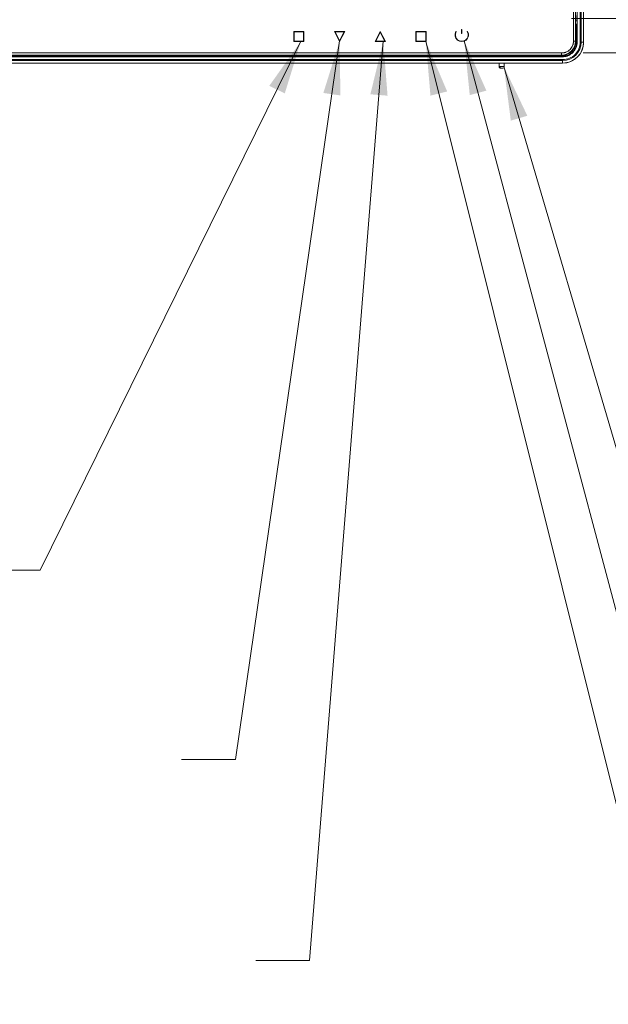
# Model space of a CAD drawing. Header units: millimetres. Extents: x 9 to 550, y 15 to 417.
# Tile 30 of 39: x 345 to 379, y 210 to 268. Entities that reach past the tile are written whole.
import ezdxf

# ---------------------------------------------------------------- set-up
doc = ezdxf.new("R2010")
doc.units = ezdxf.units.MM
doc.styles.add('SLDTEXTSTYLE0', font='TXT', dxfattribs={"width": 0.75})
doc.dimstyles.new('SLDDIMSTYLE1', dxfattribs={"dimtxt": 3.175, "dimasz": 3.175, "dimexe": 0, "dimexo": 0.0625, "dimgap": 0.79375, "dimtad": 0, "dimtih": 1, "dimtoh": 1, "dimdec": 1, "dimlfac": 5, "dimrnd": 1e-09, "dimzin": 12, "dimdsep": 46, "dimtxsty": 'SLDTEXTSTYLE0', "dimsah": 1, "dimcen": 0.09, "dimadec": 0, "dimazin": 3, "dimtfac": 1, "dimtdec": 1, "dimtmove": 0, "dimatfit": 0, "dimfxl": 1, "dimfrac": 2, "dimtolj": 1, "dimtzin": 12, "dimarcsym": 0})

# ---------------------------------------------------------------- blocks, each defined once
blk = doc.blocks.new('_D_4')
at = {"color": 7, "linetype": 'Continuous', "lineweight": 0}
for p, q in [((390.071, 268.369), (390.071, 277.259)), ((377.246, 268.369), (393.246, 268.369)), ((377.933, 266.342), (393.246, 266.342)), ((390.071, 256.534), (390.071, 266.342)), ((398.287, 261.107), (397.32, 261.107)), ((397.32, 261.107), (397.32, 256.067)), ((404.152, 261.107), (405.119, 261.107)), ((405.119, 261.107), (405.119, 256.067)), ((393.246, 256.534), (390.071, 256.534)), ((397.32, 256.067), (398.287, 256.067)), ((405.119, 256.067), (404.152, 256.067))]:
    blk.add_line(p, q, dxfattribs=at)
for points in [[(390.071, 268.369), (390.579, 271.544), (389.563, 271.544)], [(390.071, 266.342), (389.563, 263.167), (390.579, 263.167)]]:
    blk.add_solid(points, dxfattribs=at)
at = {"color": 7, "linetype": 'Continuous', "lineweight": 0, "char_height": 3.175, "attachment_point": 1, "style": 'SLDTEXTSTYLE0'}
for s, insert in [('.40', (398.287, 260.159)), ('10.1', (397.114, 255.409))]:
    blk.add_mtext(s, dxfattribs=dict(at, insert=insert))

msp = doc.modelspace()

# ---------------------------------------------------------------- linework, layer by layer
at = {"color": 7, "linetype": 'Continuous', "lineweight": 15}
for p, q in [((377.363, 267.042), (377.363, 336.882)), ((377.483, 267.042), (377.483, 336.882)), ((377.583, 336.942), (377.583, 266.982)), ((377.757, 336.942), (377.757, 266.982)), ((377.815, 266.982), (377.815, 336.942)), ((377.957, 336.942), (377.957, 266.982)), ((377.963, 336.942), (377.963, 266.982)), ((377.57, 268.24), (377.57, 268.56)), ((370.756, 267.729), (370.776, 267.729)), ((370.756, 267.489), (370.756, 267.729)), ((370.776, 267.489), (370.776, 267.729)), ((377.574, 268.24), (377.483, 268.24)), ((377.483, 268.04), (377.574, 268.04)), ((377.523, 267.082), (377.523, 268.04)), ((377.55, 268.04), (377.55, 266.982)), ((377.574, 268.04), (377.574, 268.24)), ((360.876, 267.609), (361.476, 267.609)), ((360.876, 267.609), (360.876, 267.009)), ((360.896, 267.589), (360.896, 267.029)), ((360.896, 267.589), (361.456, 267.589)), ((361.456, 267.589), (361.456, 267.029)), ((361.476, 267.609), (361.476, 267.009)), ((363.576, 267.009), (363.276, 267.609)), ((363.276, 267.609), (363.876, 267.609)), ((363.576, 267.054), (363.309, 267.589)), ((363.309, 267.589), (363.844, 267.589)), ((363.876, 267.609), (363.576, 267.009)), ((363.844, 267.589), (363.576, 267.054)), ((365.976, 267.609), (365.676, 267.009)), ((365.976, 267.564), (365.709, 267.029)), ((366.276, 267.009), (365.976, 267.609)), ((366.244, 267.029), (365.976, 267.564)), ((368.076, 267.609), (368.676, 267.609)), ((368.076, 267.609), (368.076, 267.009)), ((368.096, 267.589), (368.096, 267.029)), ((368.096, 267.589), (368.656, 267.589)), ((368.656, 267.589), (368.656, 267.029)), ((368.676, 267.609), (368.676, 267.009)), ((370.43, 267.609), (370.447, 267.599)), ((370.776, 267.489), (370.756, 267.489)), ((371.105, 267.599), (371.123, 267.609)), ((377.483, 267.082), (377.523, 267.082)), ((360.876, 267.009), (361.476, 267.009)), ((360.896, 267.029), (361.456, 267.029)), ((365.676, 267.009), (366.276, 267.009)), ((365.709, 267.029), (366.244, 267.029)), ((368.076, 267.009), (368.676, 267.009)), ((368.096, 267.029), (368.656, 267.029)), ((377.483, 267.042), (377.363, 267.042)), ((377.55, 266.982), (377.583, 266.982)), ((377.815, 266.982), (377.757, 266.982)), ((377.957, 266.982), (377.815, 266.982)), ((377.963, 266.982), (377.957, 266.982)), ((376.723, 266.156), (255.171, 266.156)), ((376.723, 266.122), (255.171, 266.122)), ((376.723, 265.948), (255.171, 265.948)), ((255.231, 266.342), (376.663, 266.342)), ((255.231, 266.222), (376.663, 266.222)), ((255.271, 266.182), (376.623, 266.182)), ((376.623, 266.182), (376.623, 266.222)), ((376.663, 266.342), (376.663, 266.222)), ((376.723, 266.156), (376.723, 266.122)), ((376.723, 265.89), (376.723, 265.948)), ((255.171, 265.89), (376.723, 265.89)), ((359.843, 265.748), (331.047, 265.748)), ((359.648, 265.742), (331.247, 265.742)), ((376.723, 265.749), (359.843, 265.748)), ((376.723, 265.742), (360.047, 265.742)), ((372.977, 265.742), (372.977, 265.542)), ((372.977, 265.542), (373.277, 265.542)), ((373.277, 265.542), (373.277, 265.742)), ((376.723, 265.749), (376.723, 265.89)), ((376.723, 265.742), (376.723, 265.749))]:
    msp.add_line(p, q, dxfattribs=at)
at = {"color": 7, "linetype": 'Continuous', "lineweight": 0}
for p, q in [((361.292, 267.029), (345.925, 235.846)), ((363.576, 267.054), (357.433, 224.684)), ((366.15, 267.029), (361.806, 212.831)), ((368.656, 267.029), (381.923, 213.867)), ((370.922, 267.058), (381.923, 225.719)), ((373.259, 265.542), (381.693, 236.881)), ((345.925, 235.846), (342.75, 235.846)), ((357.433, 224.684), (354.258, 224.684)), ((361.806, 212.831), (358.631, 212.831))]:
    msp.add_line(p, q, dxfattribs=at)
at = {"color": 7, "linetype": 'Continuous', "lineweight": 15}
for centre, radius, start, end in [((370.776, 267.409), 0.4, 150, 30), ((370.776, 267.409), 0.38, 150, 30), ((376.663, 267.042), 0.82, 270, 0), ((376.723, 266.982), 1.092, 270, 360), ((376.723, 266.982), 1.24, 270, 0), ((373.177, 265.542), 0.1, 269.99979, 360)]:
    msp.add_arc(centre, radius, start, end, dxfattribs=at)
for points, knots in [([(376.623, 266.182), (376.741, 266.182), (376.859, 266.206), (377.077, 266.296), (377.176, 266.362), (377.343, 266.529), (377.41, 266.629), (377.5, 266.847), (377.523, 266.964), (377.523, 267.082)], [0, 0, 0, 0, 0.25, 0.25, 0.5, 0.5, 0.75, 0.75, 1, 1, 1, 1]), ([(376.663, 266.342), (376.676, 266.342), (376.701, 266.343), (376.739, 266.346), (376.776, 266.351), (376.813, 266.358), (376.85, 266.367), (376.886, 266.378), (376.954, 266.403), (377.051, 266.453), (377.162, 266.544), (377.253, 266.655), (377.307, 266.76), (377.337, 266.847), (377.352, 266.911), (377.362, 266.976), (377.363, 267.02), (377.363, 267.042)], [0, 0, 0, 0, 0.034576, 0.068897, 0.103064, 0.137176, 0.171334, 0.205639, 0.24019, 0.370061, 0.500029, 0.629899, 0.759867, 0.820116, 0.879861, 0.939643, 1, 1, 1, 1]), ([(377.757, 266.982), (377.757, 266.708), (377.648, 266.445), (377.261, 266.057), (376.998, 265.948), (376.723, 265.948)], [0, 0, 0, 0, 0.5, 0.5, 1, 1, 1, 1]), ([(376.723, 266.122), (376.737, 266.122), (376.764, 266.123), (376.805, 266.126), (376.845, 266.13), (376.885, 266.137), (376.924, 266.145), (376.963, 266.156), (377.002, 266.168), (377.054, 266.188), (377.12, 266.217), (377.195, 266.261), (377.267, 266.313), (377.333, 266.373), (377.392, 266.439), (377.444, 266.51), (377.488, 266.586), (377.524, 266.663), (377.551, 266.742), (377.569, 266.821), (377.581, 266.901), (377.583, 266.955), (377.583, 266.982)], [0, 0, 0, 0, 0.03025, 0.060296, 0.090205, 0.120043, 0.14988, 0.179781, 0.209814, 0.240046, 0.304319, 0.368671, 0.434312, 0.500032, 0.565673, 0.631394, 0.695667, 0.760019, 0.820239, 0.87995, 0.939691, 1, 1, 1, 1]), ([(377.55, 266.982), (377.55, 266.874), (377.528, 266.766), (377.446, 266.566), (377.384, 266.474), (377.231, 266.321), (377.14, 266.26), (376.94, 266.177), (376.832, 266.156), (376.723, 266.156)], [0, 0, 0, 0, 0.25, 0.25, 0.5, 0.5, 0.75, 0.75, 1, 1, 1, 1]), ([(377.957, 266.982), (377.957, 266.821), (377.925, 266.659), (377.801, 266.361), (377.71, 266.224), (377.481, 265.996), (377.345, 265.904), (377.046, 265.781), (376.885, 265.749), (376.723, 265.749)], [0, 0, 0, 0, 0.25, 0.25, 0.5, 0.5, 0.75, 0.75, 1, 1, 1, 1]), ([(359.847, 266.149), (359.839, 266.149), (359.822, 266.149), (359.795, 266.148), (359.767, 266.148), (359.738, 266.148), (359.709, 266.148), (359.68, 266.148), (359.651, 266.147), (359.624, 266.147), (359.598, 266.146), (359.575, 266.146), (359.556, 266.145), (359.54, 266.144), (359.53, 266.144), (359.529, 266.143), (359.528, 266.143)], [0, 0, 0, 0, 0.050784, 0.104701, 0.16176, 0.221968, 0.285336, 0.351875, 0.421596, 0.494513, 0.57064, 0.649992, 0.732586, 0.81844, 0.907571, 1, 1, 1, 1]), ([(359.528, 266.143), (359.528, 266.143), (359.528, 266.142), (359.531, 266.142), (359.536, 266.142), (359.542, 266.141), (359.55, 266.141), (359.559, 266.14), (359.57, 266.14), (359.582, 266.14), (359.596, 266.14), (359.61, 266.139), (359.625, 266.139), (359.641, 266.139), (359.657, 266.139), (359.674, 266.138), (359.691, 266.138), (359.709, 266.138), (359.726, 266.138), (359.744, 266.138), (359.762, 266.138), (359.779, 266.138), (359.797, 266.138), (359.814, 266.137), (359.831, 266.137), (359.842, 266.137), (359.847, 266.137)], [0, 0, 0, 0, 0.05051, 0.100271, 0.149279, 0.197533, 0.245028, 0.291763, 0.337733, 0.382936, 0.42737, 0.471032, 0.513919, 0.55603, 0.597361, 0.63791, 0.677676, 0.716656, 0.754849, 0.792252, 0.828864, 0.864683, 0.899708, 0.933936, 0.967367, 1, 1, 1, 1]), ([(360.167, 266.143), (360.167, 266.143), (360.166, 266.143), (360.163, 266.144), (360.158, 266.144), (360.152, 266.144), (360.144, 266.145), (360.134, 266.145), (360.124, 266.146), (360.112, 266.146), (360.1, 266.146), (360.086, 266.146), (360.072, 266.147), (360.058, 266.147), (360.043, 266.147), (360.028, 266.147), (360.012, 266.148), (359.996, 266.148), (359.981, 266.148), (359.965, 266.148), (359.949, 266.148), (359.934, 266.148), (359.919, 266.148), (359.904, 266.148), (359.889, 266.149), (359.875, 266.149), (359.861, 266.149), (359.852, 266.149), (359.847, 266.149)], [0, 0, 0, 0, 0.05019, 0.099421, 0.147694, 0.195014, 0.241383, 0.286804, 0.331281, 0.374816, 0.417411, 0.45907, 0.499795, 0.539589, 0.578453, 0.616389, 0.653401, 0.68949, 0.724658, 0.758907, 0.792238, 0.824654, 0.856155, 0.886744, 0.916422, 0.94519, 0.973049, 1, 1, 1, 1]), ([(359.847, 266.137), (359.856, 266.137), (359.873, 266.137), (359.898, 266.138), (359.924, 266.138), (359.951, 266.138), (359.978, 266.138), (360.004, 266.138), (360.03, 266.138), (360.054, 266.139), (360.078, 266.139), (360.099, 266.14), (360.119, 266.14), (360.136, 266.14), (360.15, 266.141), (360.16, 266.142), (360.166, 266.142), (360.167, 266.143), (360.167, 266.143)], [0, 0, 0, 0, 0.049255, 0.100305, 0.153145, 0.20777, 0.264175, 0.322353, 0.382298, 0.444003, 0.50746, 0.572662, 0.639599, 0.708264, 0.778646, 0.850737, 0.924525, 1, 1, 1, 1]), ([(359.648, 265.742), (359.657, 265.742), (359.673, 265.742), (359.707, 265.743), (359.749, 265.744), (359.79, 265.745), (359.821, 265.747), (359.835, 265.748), (359.843, 265.748)], [0, 0, 0, 0, 0.140168, 0.264349, 0.529494, 0.777074, 0.888881, 1, 1, 1, 1]), ([(360.012, 265.742), (359.981, 265.742), (359.911, 265.742), (359.799, 265.742), (359.721, 265.742), (359.683, 265.742)], [0, 0, 0, 0, 0.281726, 0.650692, 1, 1, 1, 1]), ([(359.843, 265.748), (359.851, 265.748), (359.869, 265.747), (359.891, 265.746), (359.916, 265.745), (359.941, 265.745), (359.969, 265.744), (359.995, 265.743), (360.02, 265.742), (360.037, 265.742), (360.047, 265.742)], [0, 0, 0, 0, 0.12713, 0.251957, 0.329639, 0.488218, 0.613856, 0.736433, 0.860347, 1, 1, 1, 1]), ([(372.977, 265.542), (372.977, 265.53), (372.979, 265.518), (372.989, 265.493), (372.997, 265.481), (373.016, 265.462), (373.028, 265.454), (373.053, 265.444), (373.065, 265.442), (373.077, 265.442)], [0, 0, 0, 0, 0.25, 0.25, 0.5, 0.5, 0.75, 0.75, 1, 1, 1, 1]), ([(372.987, 265.542), (372.988, 265.536), (372.988, 265.524), (372.994, 265.505), (373.002, 265.487), (373.011, 265.477), (373.015, 265.471)], [0, 0, 0, 0, 0.2330472, 0.480059, 0.7373102, 1, 1, 1, 1]), ([(373.025, 265.505), (373.021, 265.499), (373.013, 265.487), (373.013, 265.471), (373.022, 265.458), (373.034, 265.452), (373.04, 265.449)], [0, 0, 0, 0, 0.280614, 0.544997, 0.785927, 1, 1, 1, 1]), ([(373.081, 265.442), (373.077, 265.443), (373.068, 265.443), (373.064, 265.449), (373.068, 265.458), (373.077, 265.467), (373.082, 265.471)], [0, 0, 0, 0, 0.20635, 0.443671, 0.7103, 1, 1, 1, 1]), ([(373.177, 265.442), (373.177, 265.442), (373.172, 265.442), (373.152, 265.442), (373.139, 265.442), (373.115, 265.442), (373.102, 265.442), (373.082, 265.442), (373.077, 265.442), (373.077, 265.442)], [0, 0, 0, 0, 0.25, 0.25, 0.5, 0.5, 0.75, 0.75, 1, 1, 1, 1])]:
    msp.add_open_spline(points, degree=3, knots=knots, dxfattribs=at)
at = {"color": 7, "linetype": 'Continuous', "lineweight": 0}
for points in [[(361.292, 267.029), (359.433, 264.406), (360.344, 263.956)], [(363.576, 267.054), (362.618, 263.984), (363.623, 263.839)], [(366.15, 267.029), (365.39, 263.905), (366.403, 263.824)], [(368.656, 267.029), (368.932, 263.825), (369.918, 264.071)], [(370.922, 267.058), (371.248, 263.859), (372.23, 264.121)], [(373.259, 265.542), (373.668, 262.353), (374.643, 262.64)]]:
    msp.add_solid(points, dxfattribs=at)

# ---------------------------------------------------------------- texts
at = {"color": 7, "linetype": 'Continuous', "lineweight": 0, "char_height": 4.23333, "attachment_point": 1, "style": 'SLDTEXTSTYLE0'}
for s, insert in [('SCROLL DOWN/ ADJUST DECREASE/ AUDIO ADJUST/ AUTO', (196.145, 227.382)), ('SCROLL UP/ ADJUST INCREASE/ PICTURE MODE', (232.41, 215.511))]:
    msp.add_mtext(s, dxfattribs=dict(at, insert=insert))

# ---------------------------------------------------------------- dimensions: what is measured, and where the dimension line sits
at = {"color": 7, "linetype": 'Continuous', "lineweight": 0}
dim = msp.add_linear_dim(base=(390.071, 266.342), p1=(375.976, 268.369), p2=(376.663, 266.342), angle=90, dimstyle='SLDDIMSTYLE1', dxfattribs=at)
dim.commit()
dim.dimension.update_dxf_attribs({"geometry": '_D_4', "text_midpoint": (390.071, 256.534), "dimtype": 160})

doc.saveas('drawing.dxf')
